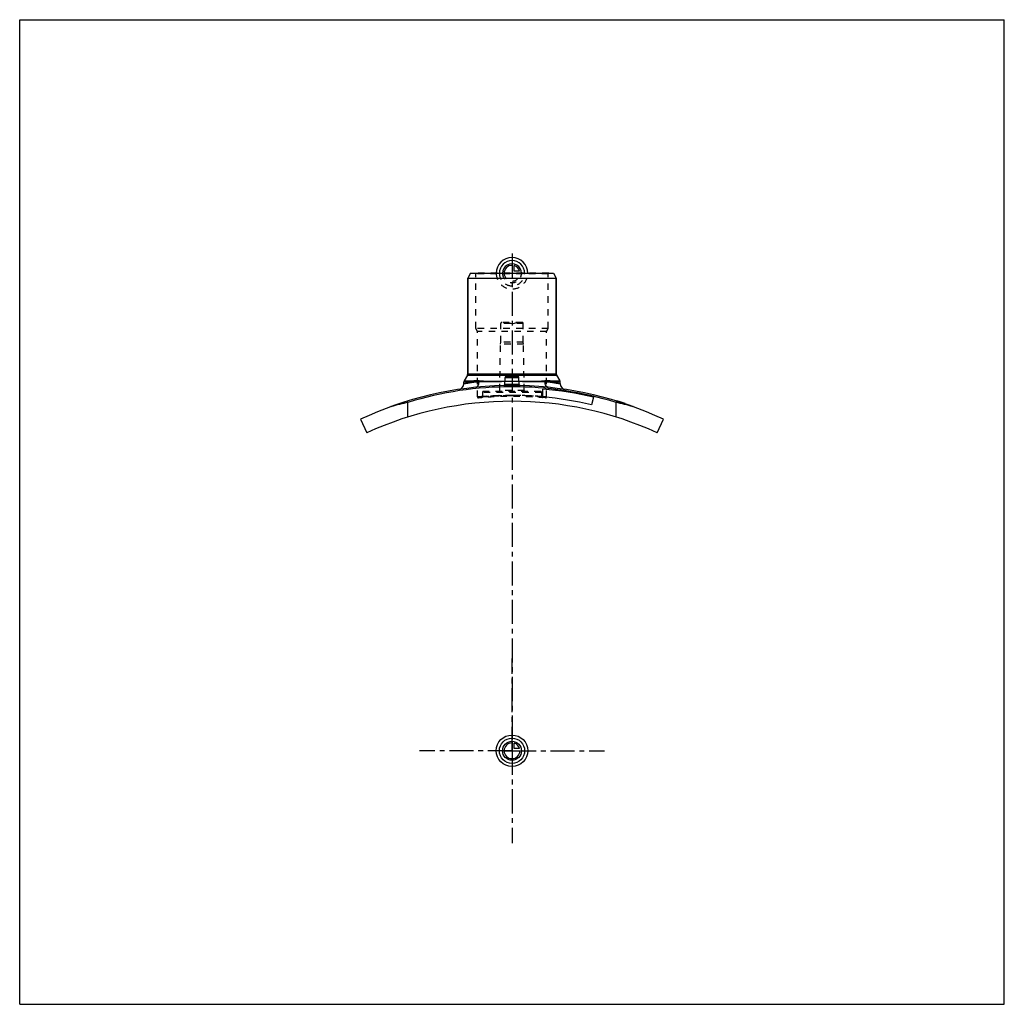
# Model space of a CAD drawing. Header units: millimetres. Extents: x 0 to 1000, y 0 to 1000.
import ezdxf

# ---------------------------------------------------------------- set-up
doc = ezdxf.new("R2010")
doc.units = ezdxf.units.MM
doc.header["$LTSCALE"] = 65.185185
doc.linetypes.add('CENTER', pattern=[0.6, 0.375, -0.075, 0.075, -0.075])
doc.linetypes.add('HIDDEN', pattern=[0.2, 0.1, -0.1])
doc.layers.get('0').update_dxf_attribs({"linetype": 'CONTINUOUS'})
for name, color, linetype in [('ACHSEN_S', 7, 'CONTINUOUS'), ('FASEN', 7, 'CONTINUOUS'), ('KOERPER', 7, 'CONTINUOUS'), ('KONST.EL_MIT_GEO', 7, 'CONTINUOUS'), ('KURVEN', 7, 'CONTINUOUS')]:
    doc.layers.add(name, color=color, linetype=linetype)

msp = doc.modelspace()

# ---------------------------------------------------------------- linework, layer by layer
at = {"color": 7, "linetype": 'Continuous'}
for p, q in [((0, 0), (0, 1000)), ((0, 1000), (1000, 1000)), ((1000, 0), (1000, 1000)), ((0, 0), (1000, 0))]:
    msp.add_line(p, q, dxfattribs=at)
at = {"layer": 'ACHSEN_S', "color": 2, "linetype": 'CENTER'}
msp.add_line((500, 762.7), (500, 237.3), dxfattribs=at)
at = {"layer": 'FASEN', "color": 7, "linetype": 'Continuous'}
for p, q in [((457.9, 742.5), (455, 737.5)), ((457.9, 742.5), (542.1, 742.5)), ((542.1, 742.5), (545, 737.5)), ((455, 737.5), (545, 737.5))]:
    msp.add_line(p, q, dxfattribs=at)
at = {"layer": 'KOERPER', "color": 7, "linetype": 'Continuous'}
for p, q in [((455, 640.2), (455, 737.5)), ((545, 640.2), (545, 737.5)), ((451, 630.4), (451, 631.9)), ((549, 630.4), (549, 631.9)), ((582.7, 616.5), (580.9, 608.8))]:
    msp.add_line(p, q, dxfattribs=at)
at = {"layer": 'KOERPER', "color": 8, "linetype": 'HIDDEN'}
for p, q in [((488.6, 672.5), (488.6, 691.5)), ((511.4, 672.5), (511.4, 691.5)), ((487.5, 623.5), (488.3, 670.5)), ((488.3, 670.5), (488.6, 672.5)), ((511.7, 670.5), (488.3, 670.5)), ((511.4, 672.5), (488.6, 672.5)), ((511.7, 670.5), (511.4, 672.5)), ((512.5, 623.5), (511.7, 670.5)), ((470, 621.5), (470, 617.1)), ((530, 621.5), (530, 617.1))]:
    msp.add_line(p, q, dxfattribs=at)
at = {"layer": 'KOERPER', "color": 2, "linetype": 'CENTER'}
for q in [(500, 351.2), (406.2, 257.5), (593.8, 257.5), (500, 163.7)]:
    msp.add_line((500, 257.5), q, dxfattribs=at)
at = {"layer": 'KONST.EL_MIT_GEO', "color": 8, "linetype": 'HIDDEN'}
for p, q in [((463.2, 742), (462.7, 742.5)), ((537.3, 742.5), (462.7, 742.5)), ((463.2, 686.5), (463.2, 742)), ((536.8, 742), (463.2, 742)), ((536.8, 742), (537.3, 742.5)), ((536.8, 686.5), (536.8, 742)), ((511.4, 691.5), (488.6, 691.5)), ((510.3, 692.5), (489.6, 692.5)), ((500, 691.2), (495, 692.5)), ((500, 691.2), (505, 692.5)), ((465, 683.4), (463.2, 686.5)), ((536.8, 686.5), (463.2, 686.5)), ((465, 616.8), (465, 683.4)), ((535, 683.4), (465, 683.4)), ((535, 683.4), (536.8, 686.5)), ((535, 616.8), (535, 683.4)), ((530, 621.5), (470, 621.5)), ((529, 622.5), (471, 622.5)), ((512.5, 623.5), (487.5, 623.5)), ((491.7, 628.4), (491.7, 628.4)), ((491.7, 628.4), (491.7, 628.4)), ((470, 617.2), (470, 617.2)), ((530, 617.2), (530, 617.2)), ((535, 616.8), (531.4, 617.1)), ((606.9, 612.3), (607, 612.6)), ((607, 612.6), (607, 612.3)), ((607.1, 612.3), (607.1, 612.6)), ((607.4, 612.2), (607.5, 612.5)), ((607.7, 612.1), (607.8, 612.4)), ((607.9, 612), (608, 612.3)), ((608, 612), (608.1, 612.3)), ((608.2, 612), (608.3, 612.2)), ((608.4, 611.9), (608.5, 612.2)), ((608.4, 611.9), (608.5, 612.2)), ((608.6, 611.8), (608.7, 612.1)), ((608.7, 611.8), (608.8, 612.1)), ((609.6, 611.5), (609.7, 611.8)), ((609.7, 611.5), (609.8, 611.8)), ((609.8, 611.5), (609.9, 611.7)), ((610.1, 611.3), (610.2, 611.6)), ((610.6, 611.2), (610.7, 611.5)), ((610.8, 611.1), (610.9, 611.4)), ((610.8, 611.1), (610.9, 611.4)), ((611.4, 610.9), (611.5, 611.2)), ((611.6, 610.9), (611.7, 611.2)), ((611.6, 610.9), (611.7, 611.1)), ((613, 610.4), (613.1, 610.7)), ((613.5, 610.3), (613.6, 610.5)), ((613.5, 610.2), (613.6, 610.5)), ((613.5, 610.2), (613.6, 610.5)), ((613.8, 610.2), (613.9, 610.4)), ((613.9, 610.1), (614, 610.4)), ((614.3, 610), (614.4, 610.3)), ((614.3, 610), (614.4, 610.3)), ((614.3, 610), (614.4, 610.3)), ((614.4, 609.9), (614.5, 610.2))]:
    msp.add_line(p, q, dxfattribs=at)
at = {"layer": 'KONST.EL_MIT_GEO', "color": 7, "linetype": 'Continuous'}
for p, q in [((455, 737.5), (455, 640.2)), ((545, 737.5), (545, 640.2)), ((455, 640.2), (545, 640.2)), ((461.1, 631.9), (451, 631.9)), ((454.7, 638.9), (451.3, 633.2)), ((451.3, 633.2), (461.4, 633.2)), ((454.7, 638.9), (545.3, 638.9)), ((492.6, 629.3), (493, 636.6)), ((493, 636.6), (507, 636.6)), ((493.9, 637.5), (506.1, 637.5)), ((507.4, 629.3), (507, 636.6)), ((538.6, 633.2), (548.7, 633.2)), ((549, 631.9), (538.9, 631.9)), ((545.3, 638.9), (548.7, 633.2)), ((531.3, 616.8), (531.3, 624.8)), ((394.3, 596.4), (394.3, 611.4)), ((605.7, 596.4), (605.7, 611.4)), ((606.6, 612.8), (606.5, 612.5)), ((606.7, 612.4), (606.8, 612.7)), ((614, 610.1), (614.1, 610.4)), ((614.9, 609.8), (615, 610.1)), ((346.3, 594.2), (352.6, 580.4)), ((647.4, 580.4), (653.7, 594.2))]:
    msp.add_line(p, q, dxfattribs=at)
for points in [[(492.6, 629.3), (492.6, 629.3), (492.6, 629.2), (492.5, 629.2), (492.5, 629.1), (492.5, 629), (492.5, 629), (492.5, 628.9), (492.4, 628.9), (492.4, 628.8), (492.3, 628.7), (492.3, 628.7), (492.2, 628.7), (492.2, 628.6), (492.1, 628.6), (492.1, 628.5), (492, 628.5), (491.9, 628.5), (491.9, 628.4), (491.8, 628.4), (491.7, 628.4), (491.7, 628.4)], [(508.3, 628.4), (508.3, 628.4), (508.2, 628.4), (508.1, 628.4), (508.1, 628.5), (508, 628.5), (507.9, 628.5), (507.9, 628.6), (507.8, 628.6), (507.8, 628.7), (507.7, 628.7), (507.7, 628.7), (507.6, 628.8), (507.6, 628.9), (507.5, 628.9), (507.5, 629), (507.5, 629), (507.5, 629.1), (507.5, 629.2), (507.4, 629.2), (507.4, 629.3), (507.4, 629.3)]]:
    msp.add_lwpolyline(points, dxfattribs=at)
at = {"layer": 'KONST.EL_MIT_GEO', "color": 8, "linetype": 'HIDDEN'}
for points in [[(470, 617.1), (470, 617.1), (470, 617), (470, 616.9), (470, 616.8), (470, 616.8), (469.9, 616.7), (469.9, 616.7), (469.9, 616.6), (469.8, 616.5), (469.8, 616.5), (469.7, 616.4), (469.7, 616.4), (469.7, 616.3), (469.6, 616.3), (469.5, 616.2), (469.5, 616.2), (469.4, 616.2), (469.4, 616.1), (469.3, 616.1), (469.2, 616.1), (469.2, 616.1), (469.1, 616.1)], [(530.9, 616.1), (530.8, 616.1), (530.8, 616.1), (530.7, 616.1), (530.6, 616.1), (530.6, 616.2), (530.5, 616.2), (530.5, 616.2), (530.4, 616.3), (530.3, 616.3), (530.3, 616.4), (530.3, 616.4), (530.2, 616.5), (530.2, 616.5), (530.1, 616.6), (530.1, 616.7), (530.1, 616.7), (530, 616.8), (530, 616.8), (530, 616.9), (530, 617), (530, 617.1), (530, 617.1)]]:
    msp.add_lwpolyline(points, dxfattribs=at)
for centre, radius, start, end in [((489.6, 691.5), 1, 90, 180), ((510.3, 691.5), 1, 0, 90), ((471.9, 357.9), 274.2, 91.1291, 92.2547), ((461.4, 370.3), 262.8, 88.8405, 90.0079), ((500, -1043.3), 1675.7, 88.8543, 91.1457), ((500, 2301.5), 1668.7, 268.8577, 271.1423), ((500, -1096.9), 1729.3, 89.7592, 90.2408), ((500, 2311), 1678.2, 269.7525, 270.2475), ((538.6, 367.9), 265.3, 89.9975, 91.1541), ((528, 356.1), 276.1, 87.7491, 88.8671), ((471, 621.5), 1, 90, 180), ((486.5, 623.5), 1, 270, 359), ((500, 266.5), 362, 88.67, 91.33), ((491.6, 629.4), 0.995, 271.3326, 274.4367), ((491.6, 629.4), 0.992, 356.0546, 356.9869), ((513.5, 623.5), 1, 181, 270), ((529, 621.5), 1, 0, 90), ((527.9, 48.7), 578.3, 103.3518, 105.1221), ((500, 236.2), 382.2, 94.5021, 95.2519), ((466, 616.8), 1, 180, 275.4054), ((500, 257.5), 359.9, 84.5945, 95.4055), ((500, 236), 382.4, 90, 94.5), ((500, 236), 382.4, 84.7485, 90.0002), ((500, 236), 382.4, 85.4998, 90.0003), ((500, 236.6), 381.9, 85.2971, 85.4979), ((534, 616.8), 1, 264.5946, 0), ((466.9, 28.2), 599.5, 74.9091, 76.617)]:
    msp.add_arc(centre, radius, start, end, dxfattribs=at)
at = {"layer": 'KONST.EL_MIT_GEO', "color": 7, "linetype": 'Continuous'}
for centre, radius, start, end in [((452.5, 640.2), 2.5, 330, 360), ((547.5, 640.2), 2.5, 180, 210), ((445, 630.4), 6, 278.5954, 360), ((453.5, 631.9), 2.5, 150, 180), ((472, 356.1), 276.1, 91.1329, 92.2509), ((461.4, 367.9), 265.3, 88.8459, 90.0025), ((499.7, -1023.2), 1655.6, 90.2398, 91.1479), ((499.4, 2255.2), 1622.5, 268.8447, 269.7637), ((493.9, 636.5), 1, 90, 177), ((506.1, 636.5), 1, 3, 90), ((500.2, 2288.5), 1655.7, 270.2455, 271.1461), ((500.4, -1017.3), 1649.7, 88.8505, 89.7618), ((538.6, 370.3), 262.8, 89.9921, 91.1595), ((528.1, 357.9), 274.2, 87.7453, 88.8709), ((546.5, 631.9), 2.5, 0, 30), ((555, 630.4), 6, 180, 261.4046), ((500, 266.5), 362, 91.33, 115.1317), ((500, 266.5), 360.7, 72.9654, 107.0346), ((491.6, 629.4), 0.999, 271.3445, 356.9899), ((508.4, 629.4), 0.999, 183.0102, 268.6564), ((500, 266.5), 362, 64.8683, 88.67), ((500, 266.5), 359.7, 76.7, 85), ((500, 257.5), 355, 65.46, 114.54), ((533.1, 28.2), 599.5, 103.383, 105.0909), ((500, 266.5), 351.7, 76.7, 84.886), ((472.1, 48.7), 578.3, 74.8779, 76.6482), ((500, 266.5), 362.3, 71.5, 72.8925)]:
    msp.add_arc(centre, radius, start, end, dxfattribs=at)
for points, knots in [([(451, 630.4), (451, 630.4), (451, 630.4), (451, 630.4), (451.1, 630.4), (451.2, 630.4), (451.3, 630.4), (451.4, 630.4), (451.7, 630.5), (452, 630.5), (452.5, 630.6), (453, 630.7), (453.9, 630.8), (455.1, 631), (456.9, 631.3), (458.9, 631.6), (460.3, 631.8), (461.1, 631.9)], [0, 0, 0, 0, 0.00102, 0.00407, 0.00916, 0.01627, 0.02542, 0.03659, 0.06497, 0.10136, 0.14569, 0.19788, 0.25782, 0.40047, 0.57259, 0.77291, 1, 1, 1, 1]), ([(461.4, 633.2), (461.3, 633.1), (461.2, 632.7), (461.1, 632.2), (461.1, 631.9)], [0, 0, 0, 0, 0.24536, 1, 1, 1, 1]), ([(463, 626.6), (463.2, 626.6), (463.7, 626.7), (464.6, 627.2), (465.6, 628.3), (466.3, 630.1), (466.5, 631.4), (466.5, 632.1)], [0, 0, 0, 0, 0.10319, 0.2099, 0.44275, 0.70864, 1, 1, 1, 1]), ([(466.7, 633.1), (466.7, 633), (466.6, 632.7), (466.5, 632.3), (466.5, 632.1)], [0, 0, 0, 0, 0.24351, 1, 1, 1, 1]), ([(533.3, 633.1), (533.3, 633), (533.4, 632.7), (533.5, 632.3), (533.5, 632.1)], [0, 0, 0, 0, 0.24351, 1, 1, 1, 1]), ([(537, 626.6), (536.8, 626.6), (536.3, 626.7), (535.4, 627.2), (534.4, 628.3), (533.7, 630.1), (533.5, 631.4), (533.5, 632.1)], [0, 0, 0, 0, 0.10319, 0.2099, 0.44275, 0.70864, 1, 1, 1, 1]), ([(538.6, 633.2), (538.7, 633.1), (538.8, 632.7), (538.9, 632.2), (538.9, 631.9)], [0, 0, 0, 0, 0.24536, 1, 1, 1, 1]), ([(538.9, 631.9), (539.7, 631.8), (541.1, 631.6), (543.1, 631.3), (544.9, 631), (546.1, 630.8), (547, 630.7), (547.5, 630.6), (548, 630.5), (548.3, 630.5), (548.6, 630.4), (548.7, 630.4), (548.8, 630.4), (548.9, 630.4), (549, 630.4), (549, 630.4), (549, 630.4), (549, 630.4)], [0, 0, 0, 0, 0.22709, 0.42741, 0.59953, 0.74218, 0.80212, 0.8543, 0.89864, 0.93503, 0.96341, 0.97458, 0.98372, 0.99084, 0.99593, 0.99898, 1, 1, 1, 1]), ([(491.6, 628.4), (491.6, 628.4), (491.6, 628.4), (491.6, 628.3), (491.7, 628.3)], [0, 0, 0, 0, 0.19741, 1, 1, 1, 1]), ([(491.7, 628.3), (491.7, 628.3), (491.8, 628.2), (492.1, 628.2), (492.7, 628.1), (493.5, 628), (494.5, 627.9), (495.7, 627.8), (497.6, 627.8), (499, 627.8), (500, 627.8)], [0, 0, 0, 0, 0.01772, 0.04267, 0.11444, 0.21402, 0.33859, 0.48435, 0.6467, 1, 1, 1, 1]), ([(492.6, 629.3), (492.6, 629.3), (492.6, 629.3), (492.7, 629.2), (492.9, 629.1), (493.2, 629.1), (493.5, 629), (494, 628.9), (494.8, 628.9), (495.9, 628.8), (497.2, 628.7), (498.6, 628.7), (499.5, 628.7), (500, 628.7)], [0, 0, 0, 0, 0.01056, 0.02738, 0.05237, 0.0859, 0.1279, 0.17807, 0.30124, 0.45104, 0.62187, 0.80723, 1, 1, 1, 1]), ([(500, 628.7), (500.5, 628.7), (501.4, 628.7), (502.8, 628.7), (504.1, 628.8), (505.2, 628.9), (506, 628.9), (506.5, 629), (506.8, 629.1), (507.1, 629.1), (507.3, 629.2), (507.4, 629.3), (507.4, 629.3), (507.4, 629.3)], [0, 0, 0, 0, 0.19277, 0.37813, 0.54896, 0.69876, 0.82193, 0.8721, 0.9141, 0.94763, 0.97262, 0.98944, 1, 1, 1, 1]), ([(500, 627.8), (500.5, 627.8), (501.6, 627.8), (503.1, 627.8), (504.5, 627.9), (505.7, 627.9), (506.8, 628), (507.5, 628.1), (507.9, 628.2), (508.2, 628.2), (508.3, 628.3), (508.4, 628.3), (508.4, 628.4)], [0, 0, 0, 0, 0.1888, 0.37068, 0.53902, 0.68774, 0.81157, 0.90628, 0.94176, 0.96905, 0.9882, 1, 1, 1, 1])]:
    msp.add_open_spline(points, degree=3, knots=knots, dxfattribs=at)
at = {"layer": 'KONST.EL_MIT_GEO', "color": 8, "linetype": 'HIDDEN'}
for points, knots in [([(466.7, 633.1), (466.7, 633), (466.6, 632.7), (466.5, 632.3), (466.5, 632.1)], [0, 0, 0, 0, 0.24351, 1, 1, 1, 1]), ([(533.3, 633.1), (533.3, 633), (533.4, 632.7), (533.5, 632.3), (533.5, 632.1)], [0, 0, 0, 0, 0.24351, 1, 1, 1, 1]), ([(500, 627.8), (499.5, 627.8), (498.4, 627.8), (496.8, 627.8), (495.4, 627.9), (494.1, 627.9), (493.1, 628), (492.3, 628.1), (491.9, 628.2), (491.7, 628.3), (491.6, 628.4), (491.6, 628.4)], [0, 0, 0, 0, 0.19285, 0.37828, 0.5492, 0.69912, 0.82248, 0.91487, 0.97349, 0.99016, 1, 1, 1, 1]), ([(500, 629.4), (499.5, 629.4), (498.6, 629.4), (497.2, 629.4), (495.9, 629.4), (495, 629.4), (494.3, 629.4), (493.8, 629.4), (493.5, 629.4), (493.2, 629.4), (492.9, 629.4), (492.8, 629.4), (492.7, 629.3), (492.6, 629.3), (492.6, 629.3), (492.6, 629.3), (492.6, 629.3)], [0, 0, 0, 0, 0.19501, 0.38254, 0.5554, 0.70695, 0.77287, 0.83135, 0.88183, 0.92382, 0.9569, 0.98077, 0.98917, 0.99518, 0.99879, 1, 1, 1, 1]), ([(492.6, 629.3), (492.6, 629.3), (492.6, 629.3), (492.6, 629.3), (492.7, 629.3), (492.7, 629.4), (492.8, 629.4), (492.9, 629.4), (493.2, 629.4), (493.5, 629.4), (493.8, 629.4), (494.3, 629.4), (495, 629.4), (495.9, 629.4), (497.2, 629.4), (498.6, 629.4), (499.5, 629.4), (500, 629.4)], [0, 0, 0, 0, 0.00121, 0.00482, 0.01083, 0.01923, 0.02999, 0.0431, 0.07618, 0.11817, 0.16865, 0.22713, 0.29305, 0.4446, 0.61746, 0.80499, 1, 1, 1, 1]), ([(500, 628.7), (499.5, 628.7), (498.6, 628.7), (497.2, 628.7), (495.9, 628.8), (494.8, 628.9), (494, 628.9), (493.5, 629), (493.2, 629.1), (492.9, 629.1), (492.7, 629.2), (492.6, 629.3), (492.6, 629.3), (492.6, 629.3)], [0, 0, 0, 0, 0.19277, 0.37813, 0.54896, 0.69876, 0.82193, 0.8721, 0.9141, 0.94763, 0.97262, 0.98944, 1, 1, 1, 1]), ([(507.4, 629.3), (507.4, 629.3), (507.4, 629.3), (507.4, 629.3), (507.3, 629.3), (507.3, 629.4), (507.2, 629.4), (507.1, 629.4), (506.8, 629.4), (506.5, 629.4), (506.2, 629.4), (505.7, 629.4), (505, 629.4), (504.1, 629.4), (502.8, 629.4), (501.4, 629.4), (500.5, 629.4), (500, 629.4)], [0, 0, 0, 0, 0.00121, 0.00482, 0.01083, 0.01923, 0.02999, 0.0431, 0.07618, 0.11817, 0.16865, 0.22713, 0.29305, 0.4446, 0.61746, 0.80499, 1, 1, 1, 1]), ([(500, 629.4), (500.5, 629.4), (501.4, 629.4), (502.8, 629.4), (504.1, 629.4), (505, 629.4), (505.7, 629.4), (506.2, 629.4), (506.5, 629.4), (506.8, 629.4), (507.1, 629.4), (507.2, 629.4), (507.3, 629.3), (507.4, 629.3), (507.4, 629.3), (507.4, 629.3), (507.4, 629.3)], [0, 0, 0, 0, 0.19501, 0.38254, 0.5554, 0.70695, 0.77287, 0.83135, 0.88183, 0.92382, 0.9569, 0.98077, 0.98917, 0.99518, 0.99879, 1, 1, 1, 1]), ([(507.4, 629.3), (507.4, 629.3), (507.4, 629.3), (507.3, 629.2), (507.1, 629.1), (506.8, 629.1), (506.5, 629), (506, 628.9), (505.2, 628.9), (504.1, 628.8), (502.8, 628.7), (501.4, 628.7), (500.5, 628.7), (500, 628.7)], [0, 0, 0, 0, 0.01056, 0.02738, 0.05237, 0.0859, 0.1279, 0.17807, 0.30124, 0.45104, 0.62187, 0.80723, 1, 1, 1, 1]), ([(465, 616.8), (465.2, 616.8), (466.1, 616.9), (468.1, 617.1), (471.3, 617.3), (477.6, 617.8), (487.3, 618.3), (495.5, 618.4), (500, 618.4)], [0, 0, 0, 0, 0.01929, 0.07636, 0.16895, 0.2934, 0.61766, 1, 1, 1, 1]), ([(500, 618.4), (496.2, 618.4), (489.1, 618.3), (479.9, 617.9), (473.7, 617.4), (470.8, 617.2), (470, 617.1)], [0, 0, 0, 0, 0.38236, 0.70663, 0.92365, 1, 1, 1, 1]), ([(470, 617.1), (470, 617.1), (470, 617.1), (470, 617.1), (470, 617.1), (470, 617.1), (470.1, 617.1), (470.2, 617.1), (470.2, 617.1), (470.3, 617.1), (470.4, 617.1), (470.6, 617.1), (470.9, 617.2), (471.3, 617.2), (471.8, 617.2), (472.3, 617.3), (472.9, 617.3), (473.8, 617.4), (475.1, 617.5), (476.9, 617.6), (478.9, 617.8), (481, 617.9), (483.4, 618), (485.9, 618.1), (489.5, 618.3), (494.2, 618.4), (498, 618.4), (500, 618.4)], [0, 0, 0, 0, 0.00008, 0.0003, 0.00068, 0.00121, 0.00272, 0.00483, 0.00755, 0.01086, 0.01477, 0.01928, 0.03007, 0.0432, 0.05864, 0.07635, 0.09628, 0.11839, 0.16892, 0.22743, 0.29336, 0.36607, 0.44487, 0.52899, 0.61764, 0.80507, 1, 1, 1, 1]), ([(530, 617.1), (530, 617.1), (530, 617.1), (530, 617.1), (530, 617.1), (530, 617.1), (529.9, 617.1), (529.8, 617.1), (529.8, 617.1), (529.7, 617.1), (529.6, 617.1), (529.4, 617.1), (529.1, 617.2), (528.7, 617.2), (528.2, 617.2), (527.7, 617.3), (527.1, 617.3), (526.2, 617.4), (524.9, 617.5), (523.1, 617.6), (521.1, 617.8), (519, 617.9), (516.6, 618), (514.1, 618.1), (510.5, 618.3), (505.8, 618.4), (502, 618.4), (500, 618.4)], [0, 0, 0, 0, 0.00008, 0.0003, 0.00068, 0.00121, 0.00272, 0.00483, 0.00755, 0.01086, 0.01477, 0.01928, 0.03007, 0.0432, 0.05864, 0.07635, 0.09628, 0.11839, 0.16892, 0.22743, 0.29336, 0.36607, 0.44487, 0.52899, 0.61764, 0.80507, 1, 1, 1, 1]), ([(500, 618.4), (503.8, 618.4), (510.9, 618.3), (520.1, 617.9), (526.3, 617.4), (529.2, 617.2), (530, 617.1)], [0, 0, 0, 0, 0.38236, 0.70663, 0.92365, 1, 1, 1, 1])]:
    msp.add_open_spline(points, degree=3, knots=knots, dxfattribs=at)
msp.add_open_spline([(508.4, 628.4), (508.4, 628.4), (508.4, 628.4), (508.4, 628.4)], degree=3, dxfattribs=at)
at = {"layer": 'KONST.EL_MIT_GEO', "color": 7, "linetype": 'Continuous'}
msp.add_open_spline([(508.4, 628.4), (508.4, 628.4), (508.4, 628.4), (508.4, 628.4)], degree=3, dxfattribs=at)
at = {"layer": 'KURVEN', "color": 40, "linetype": 'Continuous'}
for p, q in [((500, 752.1), (500, 742.5)), ((502.2, 744.7), (502.2, 750.2)), ((507.7, 744.7), (502.2, 744.7)), ((500, 267.1), (500, 257.5)), ((502.2, 259.7), (502.2, 265.2)), ((490.4, 257.5), (508, 257.5)), ((507.7, 259.7), (502.2, 259.7))]:
    msp.add_line(p, q, dxfattribs=at)
at = {"layer": 'KURVEN', "color": 8, "linetype": 'HIDDEN'}
msp.add_line((490.4, 742.5), (508, 742.5), dxfattribs=at)
at = {"layer": 'KURVEN', "color": 40, "linetype": 'Continuous'}
for radius in [16, 12.8, 9.6]:
    msp.add_circle((500, 257.5), radius, dxfattribs=at)
for centre, radius, start, end in [((500, 742.5), 16, 0, 180), ((500, 742.5), 12.8, 0, 180), ((500, 742.5), 9.6, 0, 180.0001), ((500, 742.5), 8, 90, 180.0001), ((500, 742.5), 8, 15.962, 74.038), ((500, 257.5), 8, 90, 360), ((500, 257.5), 8, 15.962, 74.038)]:
    msp.add_arc(centre, radius, start, end, dxfattribs=at)
at = {"layer": 'KURVEN', "color": 8, "linetype": 'HIDDEN'}
for radius, start in [(16, 180), (12.8, 180), (9.6, 180.0001), (8, 180.0001)]:
    msp.add_arc((500, 742.5), radius, start, 360, dxfattribs=at)

doc.saveas('drawing.dxf')
